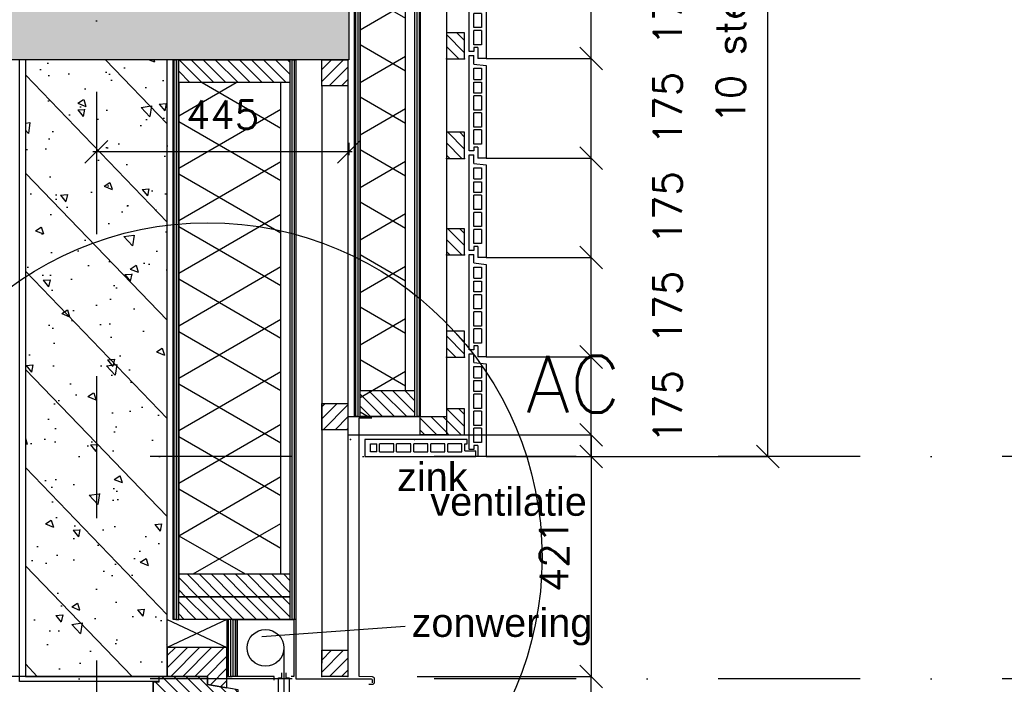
# Model space of a CAD drawing. Extents: x 0 to 259347, y 0 to 198427.
# Tile 34 of 54: x 126140 to 127874, y 101407 to 102576. Entities that reach past the tile are written whole.
import ezdxf
from ezdxf.enums import TextEntityAlignment as Align

# ---------------------------------------------------------------- set-up
doc = ezdxf.new("R2010")
doc.units = 0
doc.header["$LTSCALE"] = 20
doc.header["$MEASUREMENT"] = 0
doc.header["$PDSIZE"] = -1
doc.linetypes.add('DASHDOT', pattern=[25, 12.5, -6.25, 0, -6.25])
doc.linetypes.add('DD1', pattern=[2.66667, 1.66667, -0.5, 0, -0.5])
doc.layers.get('0').update_dxf_attribs({"linetype": 'CONTINUOUS'})
doc.layers.get('DEFPOINTS').update_dxf_attribs({"linetype": 'CONTINUOUS'})
for name, color, linetype in [('25', 7, 'CONTINUOUS'), ('_DETAILNUMMERS', 4, 'CONTINUOUS'), ('_DETAILNUMMERSTEKST', 4, 'CONTINUOUS'), ('A--01A1_ACEER', 1, 'CONTINUOUS'), ('A--A21--_F-23-', 9, 'CONTINUOUS'), ('A--A23--_F--3-', 9, 'CONTINUOUS'), ('A--A25--_F--3-', 9, 'CONTINUOUS'), ('A--A30--_F--3-', 9, 'CONTINUOUS'), ('A--A35--_F--3-', 9, 'CONTINUOUS'), ('A--L21--', 3, 'CONTINUOUS'), ('A--L21--_F-23-', 4, 'CONTINUOUS'), ('A--L21D2_BUITENWAND', 2, 'CONTINUOUS'), ('A--L21D3_BUITENWAND', 3, 'CONTINUOUS'), ('A--L22D2_BINNENWAND', 2, 'CONTINUOUS'), ('A--L22D4_BINNENWAND', 4, 'CONTINUOUS'), ('A--L25--', 7, 'CONTINUOUS'), ('A--L25--_F-23-', 7, 'CONTINUOUS'), ('A--L30--', 7, 'CONTINUOUS'), ('A--L30--_F123-', 7, 'CONTINUOUS'), ('A--L31--', 2, 'CONTINUOUS'), ('A--L31--_F--3-', 7, 'CONTINUOUS'), ('A--L31A1_BUITENKOZIJN', 1, 'CONTINUOUS'), ('A--L35--', 7, 'CONTINUOUS'), ('A--L35--_F-23-', 7, 'CONTINUOUS'), ('A--M$1A-_F123-', 1, 'CONTINUOUS'), ('A--M1$A-_F123-', 1, 'CONTINUOUS'), ('A--T$1A-_F123_20', 1, 'CONTINUOUS'), ('STRAMIEN', 8, 'DD1'), ('X--LR---_CP', 7, 'CONTINUOUS')]:
    doc.layers.add(name, color=color, linetype=linetype)
doc.styles.add('ALFA-0_25', font='ROMANS')
doc.styles.add('EB2', font='ARIAL.TTF')
doc.styles.add('HIEMSTRA', font='romans.shx')
doc.dimstyles.get("Standard").update_dxf_attribs({"dimscale": 40, "dimtxt": 2.5, "dimasz": 2, "dimexe": 0.3, "dimexo": 0.3, "dimgap": 2, "dimtad": 1, "dimdec": 0, "dimzin": 0, "dimdsep": 46, "dimtxsty": 'HIEMSTRA', "dimblk1": 'OBLIQUE', "dimblk2": 'OBLIQUE', "dimsah": 1, "dimcen": 0.09, "dimdle": 0.3, "dimclrd": 1, "dimclre": 1, "dimclrt": 3, "dimadec": 0, "dimazin": 0, "dimtfac": 1, "dimtdec": 4, "dimtix": 1, "dimtmove": 2, "dimatfit": 3, "dimldrblk": 'OBLIQUE', "dimfxl": 0, "dimtvp": 625, "dimtolj": 1, "dimtzin": 0, "dimarcsym": 0})
doc.dimstyles.new('STANDARD$0', dxfattribs={"dimscale": 50, "dimtxt": 2.5, "dimasz": 2, "dimexe": 2, "dimexo": 0, "dimgap": 2, "dimtad": 1, "dimdec": 0, "dimzin": 0, "dimdsep": 46, "dimtxsty": 'ALFA-0_25', "dimblk1": 'OBLIQUE', "dimblk2": 'OBLIQUE', "dimsah": 1, "dimcen": -3, "dimdle": 2, "dimclrd": 1, "dimclre": 1, "dimclrt": 2, "dimadec": 0, "dimazin": 0, "dimtfac": 0.666667, "dimtofl": 0, "dimtmove": 2, "dimatfit": 3, "dimldrblk": 'OBLIQUE', "dimfxl": 0, "dimtvp": 0.833333, "dimtolj": 1, "dimtzin": 0, "dimarcsym": 0})
pattern_1 = [(45, (0, 0), (-10.6066, 10.6066), [])]
pattern_2 = [(90, (0, 0), (-4, 1e-15), [])]

# ---------------------------------------------------------------- blocks, each defined once
blk = doc.blocks.new('_OBLIQUE')
at = {"color": 0, "linetype": 'ByBlock'}
blk.add_line((-0.5, -0.5), (0.5, 0.5), dxfattribs=at)
blk = doc.blocks.new('*D180')
at = {"color": 1, "linetype": 'ByBlock'}
for p, q in [((126840.2, 101420.9), (127146.2, 101420.9)), ((127146.2, 100990.3), (127146.2, 101420.9)), ((126846.4, 100990.3), (127146.2, 100990.3))]:
    blk.add_line(p, q, dxfattribs=at)
at = {"layer": 'DEFPOINTS', "color": 0, "linetype": 'ByBlock'}
for p in [(126840.2, 101420.9), (127146.2, 101420.9), (126846.4, 100990.3)]:
    blk.add_point(p, dxfattribs=at)
at = {"color": 1, "linetype": 'ByBlock', "xscale": 40, "yscale": 40, "zscale": 40}
for p, rotation in [((127146.2, 101420.9), 90), ((127146.2, 100990.3), 270)]:
    blk.add_blockref('_OBLIQUE', p, dxfattribs=dict(at, rotation=rotation))
at = {"color": 2, "linetype": 'ByBlock', "insert": (127081.2, 101205.6), "char_height": 50, "attachment_point": 5, "rotation": 90, "style": 'ALFA-0_25'}
blk.add_mtext('\\A1;421', dxfattribs=at)
blk = doc.blocks.new('*D181')
at = {"layer": 'A--M1$A-_F123-', "color": 1, "lineweight": -2}
for p, q in [((126462.1, 101420.9), (125846.7, 101420.9)), ((125846.7, 101420.9), (125846.7, 100186.3)), ((125911.6, 100186.3), (125846.7, 100186.3))]:
    blk.add_line(p, q, dxfattribs=at)
at = {"layer": 'DEFPOINTS', "color": 0}
for p in [(126462.1, 101420.9), (125846.7, 100186.3), (125911.6, 100186.3)]:
    blk.add_point(p, dxfattribs=at)
at = {"layer": 'A--M1$A-_F123-', "color": 1, "lineweight": -2, "xscale": 40, "yscale": 40, "zscale": 40}
for p, rotation in [((125846.7, 101420.9), 90), ((125846.7, 100186.3), 270)]:
    blk.add_blockref('_OBLIQUE', p, dxfattribs=dict(at, rotation=rotation))
at = {"layer": 'A--M1$A-_F123-', "color": 2, "insert": (125781.7, 100803.6), "char_height": 50, "attachment_point": 5, "rotation": 90, "style": 'ALFA-0_25'}
blk.add_mtext('\\A1;1235', dxfattribs=at)
blk = doc.blocks.new('*D183')
at = {"layer": 'A--M$1A-_F123-', "color": 1, "lineweight": -2}
for p, q in [((126725.6, 102344.1), (126269.1, 102344.1)), ((126275.1, 102359.9), (126275.1, 102338.1)), ((126719.6, 102359.9), (126719.6, 102338.1))]:
    blk.add_line(p, q, dxfattribs=at)
at = {"layer": 'DEFPOINTS', "color": 0}
for p in [(126275.1, 102365.9), (126719.6, 102365.9), (126275.1, 102344.1)]:
    blk.add_point(p, dxfattribs=at)
at = {"layer": 'A--M$1A-_F123-', "color": 1, "lineweight": -2, "xscale": 40, "yscale": 40, "zscale": 40, "rotation": 180}
blk.add_blockref('_OBLIQUE', (126275.1, 102344.1), dxfattribs=at)
at = {"layer": 'A--M$1A-_F123-', "color": 1, "lineweight": -2, "xscale": 40, "yscale": 40, "zscale": 40}
blk.add_blockref('_OBLIQUE', (126719.6, 102344.1), dxfattribs=at)
at = {"layer": 'A--M$1A-_F123-', "color": 2, "insert": (126497.4, 102409.1), "char_height": 50, "attachment_point": 5, "style": 'HIEMSTRA'}
blk.add_mtext('\\A1;445', dxfattribs=at)
blk = doc.blocks.new('*D184')
at = {"layer": 'A--M$1A-_F123-', "color": 1, "lineweight": -2}
for p, q in [((126725.6, 102344.1), (126269.1, 102344.1)), ((126275.1, 102359.9), (126275.1, 102338.1)), ((126719.6, 102359.9), (126719.6, 102338.1))]:
    blk.add_line(p, q, dxfattribs=at)
at = {"layer": 'DEFPOINTS', "color": 0}
for p in [(126275.1, 102365.9), (126719.6, 102365.9), (126275.1, 102344.1)]:
    blk.add_point(p, dxfattribs=at)
at = {"layer": 'A--M$1A-_F123-', "color": 1, "lineweight": -2, "xscale": 40, "yscale": 40, "zscale": 40, "rotation": 180}
blk.add_blockref('_OBLIQUE', (126275.1, 102344.1), dxfattribs=at)
at = {"layer": 'A--M$1A-_F123-', "color": 1, "lineweight": -2, "xscale": 40, "yscale": 40, "zscale": 40}
blk.add_blockref('_OBLIQUE', (126719.6, 102344.1), dxfattribs=at)
at = {"layer": 'A--M$1A-_F123-', "color": 2, "insert": (126497.4, 102409.1), "char_height": 50, "attachment_point": 5, "style": 'HIEMSTRA'}
blk.add_mtext('\\A1;445', dxfattribs=at)
blk = doc.blocks.new('NH40_196')
at = {"layer": 'A--A25--_F--3-'}
h = blk.add_hatch(dxfattribs=at)
h.set_pattern_fill('ALFALINE', color=256, scale=15, style=0, pattern_type=2)
h.set_pattern_definition([(45, (-6, 0), (-10.6066, 10.6066), [])])
h.paths.add_polyline_path([(0, 0), (0, 196), (40, 196), (40, 0)])
at = {"layer": 'A--L25--_F-23-', "color": 2, "linetype": 'Continuous'}
blk.add_lwpolyline([(0, 0), (0, 196), (40, 196), (40, 0)], close=True, dxfattribs=at)
at = {"layer": 'X--LR---_CP'}
for p in [(0, 0), (0, 0), (40, 0)]:
    blk.add_point(p, dxfattribs=at)
blk = doc.blocks.new('Q020261-')
at = {"layer": 'A--A25--_F--3-'}
h = blk.add_hatch(dxfattribs=at)
h.set_pattern_fill('ALFALINE', color=256, scale=15, style=0, pattern_type=2)
h.set_pattern_definition(pattern_1)
h.paths.add_polyline_path([(0, 0), (0, 46), (46, 46), (46, 0)])
at = {"layer": 'A--L25--_F-23-', "color": 2, "linetype": 'Continuous'}
blk.add_lwpolyline([(0, 0), (0, 46), (46, 46), (46, 0)], close=True, dxfattribs=at)
at = {"layer": 'X--LR---_CP'}
for p in [(0, 0), (0, 0), (46, 0)]:
    blk.add_point(p, dxfattribs=at)
blk = doc.blocks.new('Q031625-')
at = {"layer": 'A--L35--_F-23-', "color": 2, "linetype": 'Continuous'}
for points in [[(-64.86, -6.57), (-64.86, 0), (0, 0), (0, 100.14), (-100, 100.14), (-100, 0), (-95.14, 0)], [(-85.43, 6), (-85.43, -2.29), (-91.71, -2.29), (-91.71, -31.86), (-72.57, -31.86), (-72.57, -2.29), (-78.86, -2.29), (-78.86, 6.29)]]:
    blk.add_lwpolyline(points, dxfattribs=at)
blk.add_lwpolyline([(-82.14, 50.14, 1), (-17.57, 50.14, 1)], format="xyb", close=True, dxfattribs=at)
at = {"layer": 'A--L35--_F-23-', "color": 1, "linetype": 'Continuous'}
blk.add_lwpolyline([(-82.14, 49.86), (-82.14, -31.86)], dxfattribs=at)
at = {"layer": 'A--L35--_F-23-', "color": 255}
blk.add_circle((0, 0), 0.0123, dxfattribs=at)
at = {"layer": 'X--LR---_CP'}
blk.add_point((10, 0), dxfattribs=at)
blk.add_point((10, 0), dxfattribs=at)
blk.add_point((10, 0), dxfattribs=at)
blk = doc.blocks.new('*D187')
at = {"color": 1, "linetype": 'ByBlock'}
for p, q in [((126846.4, 101845.9), (127146.2, 101845.9)), ((127146.2, 101845.9), (127146.2, 101420.9)), ((126840.2, 101420.9), (127146.2, 101420.9))]:
    blk.add_line(p, q, dxfattribs=at)
at = {"layer": 'DEFPOINTS', "color": 0, "linetype": 'ByBlock'}
for p in [(126846.4, 101845.9), (126840.2, 101420.9), (127146.2, 101420.9)]:
    blk.add_point(p, dxfattribs=at)
at = {"color": 1, "linetype": 'ByBlock', "xscale": 40, "yscale": 40, "zscale": 40}
for p, rotation in [((127146.2, 101845.9), 90), ((127146.2, 101420.9), 270)]:
    blk.add_blockref('_OBLIQUE', p, dxfattribs=dict(at, rotation=rotation))
at = {"color": 2, "linetype": 'ByBlock', "insert": (127081.2, 101633.4), "char_height": 50, "attachment_point": 5, "rotation": 90, "style": 'ALFA-0_25'}
blk.add_mtext('\\A1;421', dxfattribs=at)
blk = doc.blocks.new('*D293')
at = {"layer": 'A--M$1A-_F123-', "color": 1, "lineweight": -2}
for p, q in [((127036.4, 103557.9), (127457.3, 103557.9)), ((127457.3, 101807.9), (127457.3, 103557.9)), ((127036.4, 101807.9), (127457.3, 101807.9))]:
    blk.add_line(p, q, dxfattribs=at)
at = {"layer": 'DEFPOINTS', "color": 0}
for p in [(127036.4, 103557.9), (127457.3, 103557.9), (127036.4, 101807.9)]:
    blk.add_point(p, dxfattribs=at)
at = {"layer": 'A--M$1A-_F123-', "color": 1, "lineweight": -2, "xscale": 40, "yscale": 40, "zscale": 40}
for p, rotation in [((127457.3, 103557.9), 90), ((127457.3, 101807.9), 270)]:
    blk.add_blockref('_OBLIQUE', p, dxfattribs=dict(at, rotation=rotation))
at = {"layer": 'A--M$1A-_F123-', "color": 2, "insert": (127392.3, 102682.9), "char_height": 50, "attachment_point": 5, "rotation": 90, "style": 'ALFA-0_25'}
blk.add_mtext('\\A1;10 stenen a 175', dxfattribs=at)
blk = doc.blocks.new('*D299')
at = {"layer": 'A--M$1A-_F123-', "color": 1, "lineweight": -2}
for p, q in [((126961.6, 102682.9), (127146.2, 102682.9)), ((127146.2, 102507.9), (127146.2, 102682.9)), ((126961.6, 102507.9), (127146.2, 102507.9))]:
    blk.add_line(p, q, dxfattribs=at)
at = {"layer": 'DEFPOINTS', "color": 0}
for p in [(126961.6, 102682.9), (127146.2, 102682.9), (126961.6, 102507.9)]:
    blk.add_point(p, dxfattribs=at)
at = {"layer": 'A--M$1A-_F123-', "color": 1, "lineweight": -2, "xscale": 40, "yscale": 40, "zscale": 40}
for p, rotation in [((127146.2, 102682.9), 90), ((127146.2, 102507.9), 270)]:
    blk.add_blockref('_OBLIQUE', p, dxfattribs=dict(at, rotation=rotation))
at = {"layer": 'A--M$1A-_F123-', "color": 2, "insert": (127281.2, 102595.4), "char_height": 50, "attachment_point": 5, "rotation": 90, "style": 'ALFA-0_25'}
blk.add_mtext('\\A1;175', dxfattribs=at)
blk = doc.blocks.new('*D301')
at = {"layer": 'A--M$1A-_F123-', "color": 1, "lineweight": -2}
for p, q in [((126961.6, 101982.9), (127146.2, 101982.9)), ((127146.2, 101807.9), (127146.2, 101982.9)), ((126961.6, 101807.9), (127146.2, 101807.9))]:
    blk.add_line(p, q, dxfattribs=at)
at = {"layer": 'DEFPOINTS', "color": 0}
for p in [(126961.6, 101982.9), (127146.2, 101982.9), (126961.6, 101807.9)]:
    blk.add_point(p, dxfattribs=at)
at = {"layer": 'A--M$1A-_F123-', "color": 1, "lineweight": -2, "xscale": 40, "yscale": 40, "zscale": 40}
for p, rotation in [((127146.2, 101982.9), 90), ((127146.2, 101807.9), 270)]:
    blk.add_blockref('_OBLIQUE', p, dxfattribs=dict(at, rotation=rotation))
at = {"layer": 'A--M$1A-_F123-', "color": 2, "insert": (127281.2, 101895.4), "char_height": 50, "attachment_point": 5, "rotation": 90, "style": 'ALFA-0_25'}
blk.add_mtext('\\A1;175', dxfattribs=at)
blk = doc.blocks.new('*D302')
at = {"layer": 'A--M$1A-_F123-', "color": 1, "lineweight": -2}
for p, q in [((126961.6, 102332.9), (127146.2, 102332.9)), ((127146.2, 102157.9), (127146.2, 102332.9)), ((126961.6, 102157.9), (127146.2, 102157.9))]:
    blk.add_line(p, q, dxfattribs=at)
at = {"layer": 'DEFPOINTS', "color": 0}
for p in [(126961.6, 102332.9), (127146.2, 102332.9), (126961.6, 102157.9)]:
    blk.add_point(p, dxfattribs=at)
at = {"layer": 'A--M$1A-_F123-', "color": 1, "lineweight": -2, "xscale": 40, "yscale": 40, "zscale": 40}
for p, rotation in [((127146.2, 102332.9), 90), ((127146.2, 102157.9), 270)]:
    blk.add_blockref('_OBLIQUE', p, dxfattribs=dict(at, rotation=rotation))
at = {"layer": 'A--M$1A-_F123-', "color": 2, "insert": (127281.2, 102245.4), "char_height": 50, "attachment_point": 5, "rotation": 90, "style": 'ALFA-0_25'}
blk.add_mtext('\\A1;175', dxfattribs=at)
blk = doc.blocks.new('*D303')
at = {"layer": 'A--M$1A-_F123-', "color": 1, "lineweight": -2}
for p, q in [((126961.6, 102157.9), (127146.2, 102157.9)), ((127146.2, 101982.9), (127146.2, 102157.9)), ((126961.6, 101982.9), (127146.2, 101982.9))]:
    blk.add_line(p, q, dxfattribs=at)
at = {"layer": 'DEFPOINTS', "color": 0}
for p in [(126961.6, 102157.9), (127146.2, 102157.9), (126961.6, 101982.9)]:
    blk.add_point(p, dxfattribs=at)
at = {"layer": 'A--M$1A-_F123-', "color": 1, "lineweight": -2, "xscale": 40, "yscale": 40, "zscale": 40}
for p, rotation in [((127146.2, 102157.9), 90), ((127146.2, 101982.9), 270)]:
    blk.add_blockref('_OBLIQUE', p, dxfattribs=dict(at, rotation=rotation))
at = {"layer": 'A--M$1A-_F123-', "color": 2, "insert": (127281.2, 102070.4), "char_height": 50, "attachment_point": 5, "rotation": 90, "style": 'ALFA-0_25'}
blk.add_mtext('\\A1;175', dxfattribs=at)
blk = doc.blocks.new('*D304')
at = {"layer": 'A--M$1A-_F123-', "color": 1, "lineweight": -2}
for p, q in [((126961.6, 102507.9), (127146.2, 102507.9)), ((127146.2, 102332.9), (127146.2, 102507.9)), ((126961.6, 102332.9), (127146.2, 102332.9))]:
    blk.add_line(p, q, dxfattribs=at)
at = {"layer": 'DEFPOINTS', "color": 0}
for p in [(126961.6, 102507.9), (127146.2, 102507.9), (126961.6, 102332.9)]:
    blk.add_point(p, dxfattribs=at)
at = {"layer": 'A--M$1A-_F123-', "color": 1, "lineweight": -2, "xscale": 40, "yscale": 40, "zscale": 40}
for p, rotation in [((127146.2, 102507.9), 90), ((127146.2, 102332.9), 270)]:
    blk.add_blockref('_OBLIQUE', p, dxfattribs=dict(at, rotation=rotation))
at = {"layer": 'A--M$1A-_F123-', "color": 2, "insert": (127281.2, 102420.4), "char_height": 50, "attachment_point": 5, "rotation": 90, "style": 'ALFA-0_25'}
blk.add_mtext('\\A1;175', dxfattribs=at)
blk = doc.blocks.new('ARGETON175')
at = {"layer": 'A--L21D3_BUITENWAND'}
for p, q in [((0, 168), (-8, 168)), ((-8, 153), (-8, 168)), ((0, 0), (0, 168)), ((-8, 153), (-30, 150.5)), ((-30, 150.5), (-30, -12.5)), ((-22, 145.5), (-22, 126)), ((-8, 145.5), (-22, 145.5)), ((-8, 126), (-8, 145.5)), ((-8, 126), (-22, 126)), ((-8, 121), (-22, 121)), ((-22, 121), (-22, 102)), ((-8, 102), (-8, 121)), ((-22, 102), (-8, 102)), ((-22, 97), (-22, 72)), ((-22, 97), (-8, 97)), ((-8, 72), (-8, 97)), ((-22, 72), (-8, 72)), ((-22, 67), (-22, 42)), ((-22, 67), (-8, 67)), ((-8, 42), (-8, 67)), ((-22, 42), (-8, 42)), ((-22, 37), (-22, 12)), ((-22, 37), (-8, 37)), ((-8, 12), (-8, 37)), ((-22, 12), (-8, 12)), ((-15, 7), (-15, -12.5)), ((-15, 7), (-8, 7)), ((-8, 7), (-8, 0)), ((-8, 0), (0, 0)), ((-30, -12.5), (-15, -12.5))]:
    blk.add_line(p, q, dxfattribs=at)
blk = doc.blocks.new('HOUT46X32')
at = {"layer": 'A--A25--_F--3-'}
h = blk.add_hatch(dxfattribs=at)
h.set_pattern_fill('ALFALINE', color=256, scale=15, style=0, pattern_type=2)
h.set_pattern_definition(pattern_1)
h.paths.add_polyline_path([(0, 0), (0, 46), (32, 46), (32, 0)])
at = {"layer": 'A--L25--_F-23-', "color": 2, "linetype": 'Continuous'}
blk.add_lwpolyline([(0, 0), (0, 46), (32, 46), (32, 0)], close=True, dxfattribs=at)
at = {"layer": 'X--LR---_CP'}
for p in [(0, 0), (0, 0), (32, 0)]:
    blk.add_point(p, dxfattribs=at)
blk = doc.blocks.new('Q020283-')
at = {"layer": 'A--A25--_F--3-'}
h = blk.add_hatch(dxfattribs=at)
h.set_pattern_fill('ALFALINE', color=256, scale=15, style=0, pattern_type=2)
h.set_pattern_definition(pattern_1)
h.paths.add_polyline_path([(0, 0), (0, 96), (46, 96), (46, 0)])
at = {"layer": 'A--L25--_F-23-', "color": 2, "linetype": 'Continuous'}
blk.add_lwpolyline([(0, 0), (0, 96), (46, 96), (46, 0)], close=True, dxfattribs=at)
at = {"layer": 'X--LR---_CP'}
for p in [(0, 0), (0, 0), (46, 0)]:
    blk.add_point(p, dxfattribs=at)
blk = doc.blocks.new('KOZIJN_VAC')
at = {"layer": 'A--A35--_F--3-'}
h = blk.add_hatch(dxfattribs=at)
h.set_pattern_fill('ALFALINE', color=256, scale=15, angle=90, style=0, pattern_type=2)
h.set_pattern_definition([(135, (571.291, -567.28), (-10.6066, -10.6066), [])])
h.paths.add_polyline_path([(-105, 50.9), (0, 50.9), (0, 0), (-71, 0), (-71, -14), (-105, -20.1)])
h = blk.add_hatch(dxfattribs=at)
h.set_pattern_fill('ALFALINE', color=256, scale=15, angle=90, style=0, pattern_type=2)
h.set_pattern_definition([(45, (-371.852, -263.166), (10.6066, -10.6066), [])])
h.paths.add_polyline_path([(-125, -23.6), (-71, -14), (-71, 0), (15, 0), (15, -10), (25, -10), (25, -74), (-26, -74), (-26, -95), (-92, -95), (-92, -81), (-102, -81), (-110, -95), (-125, -95)])
at = {"layer": 'A--L31--_F--3-', "color": 2, "linetype": 'Continuous'}
for points in [[(-105, 50.9), (0, 50.9), (0, 0), (-71, 0), (-71, -14), (-105, -20.1), (-105, 50.9)], [(-125, -23.7), (-71, -14), (-71, 0), (15, 0), (15, -10), (25, -10), (25, -74), (-26, -74), (-26, -95), (-92, -95), (-92, -81), (-102, -81), (-102, -81), (-110, -95), (-125, -95)]]:
    blk.add_lwpolyline(points, close=True, dxfattribs=at)
at = {"layer": 'X--LR---_CP'}
blk.add_point((0, 0), dxfattribs=at)
blk = doc.blocks.new('*U579')
at = {"layer": 'A--A30--_F--3-', "linetype": 'Continuous'}
h = blk.add_hatch(dxfattribs=at)
h.set_pattern_fill('ALFALINE', color=256, scale=4, angle=405, style=0)
h.set_pattern_definition(pattern_2)
h.paths.add_polyline_path([(0, 0), (9, 0), (9, -100.14), (0, -100.14), (-9, -100.14), (-9, 0)])
at = {"layer": 'A--L30--_F123-', "color": 1, "linetype": 'Continuous'}
for points in [[(0, 0), (-9, 0), (-9, -100.14), (0, -100.14)], [(0, 0), (9, 0), (9, -100.14), (0, -100.14)]]:
    blk.add_lwpolyline(points, dxfattribs=at)
blk = doc.blocks.new('*U577')
at = {"layer": 'A--A30--_F--3-', "linetype": 'Continuous'}
h = blk.add_hatch(dxfattribs=at)
h.set_pattern_fill('ALFALINE', color=256, scale=4, angle=405, style=0)
h.set_pattern_definition([(90, (0, 0), (-4, 4e-14), [])])
h.paths.add_polyline_path([(0, 0), (5, 0), (5, -1711), (0, -1711), (-5, -1711), (-5, 0)])
at = {"layer": 'A--L30--_F123-', "color": 1, "linetype": 'Continuous'}
for points in [[(0, 0), (-5, 0), (-5, -1711), (0, -1711)], [(0, 0), (5, 0), (5, -1711), (0, -1711)]]:
    blk.add_lwpolyline(points, dxfattribs=at)
blk = doc.blocks.new('*U576')
at = {"layer": 'A--A30--_F--3-', "linetype": 'Continuous'}
h = blk.add_hatch(dxfattribs=at)
h.set_pattern_fill('ALFALINE', color=256, scale=4, angle=225, style=0)
h.set_pattern_definition([(270, (0, 0), (4, -7e-14), [])])
h.paths.add_polyline_path([(0, 0), (-5, 0), (-5, 878), (0, 878), (5, 878), (5, 0)])
at = {"layer": 'A--L30--_F123-', "color": 1, "linetype": 'Continuous'}
for points in [[(0, 0), (-5, 0), (-5, 878), (0, 878)], [(0, 0), (5, 0), (5, 878), (0, 878)]]:
    blk.add_lwpolyline(points, dxfattribs=at)
blk = doc.blocks.new('*U575')
at = {"layer": 'A--A30--_F--3-', "linetype": 'Continuous'}
h = blk.add_hatch(dxfattribs=at)
h.set_pattern_fill('ALFALINE', color=256, scale=4, angle=405, style=0)
h.set_pattern_definition(pattern_2)
h.paths.add_polyline_path([(0, 0), (5, 0), (5, -984.8477), (0, -984.8477), (-5, -984.8477), (-5, 0)])
at = {"layer": 'A--L30--_F123-', "color": 1, "linetype": 'Continuous'}
for points in [[(0, 0), (-5, 0), (-5, -984.8477), (0, -984.8477)], [(0, 0), (5, 0), (5, -984.8477), (0, -984.8477)]]:
    blk.add_lwpolyline(points, dxfattribs=at)
blk = doc.blocks.new('*U574')
at = {"layer": 'A--A30--_F--3-', "linetype": 'Continuous'}
h = blk.add_hatch(dxfattribs=at)
h.set_pattern_fill('ALFALINE', color=256, scale=4, angle=225, style=0)
h.set_pattern_definition([(270, (0, 0), (4, -9e-16), [])])
h.paths.add_polyline_path([(0, 0), (-5, 0), (-5, 984.8477), (0, 984.8477), (5, 984.8477), (5, 0)])
at = {"layer": 'A--L30--_F123-', "color": 1, "linetype": 'Continuous'}
for points in [[(0, 0), (-5, 0), (-5, 984.8477), (0, 984.8477)], [(0, 0), (5, 0), (5, 984.8477), (0, 984.8477)]]:
    blk.add_lwpolyline(points, dxfattribs=at)

msp = doc.modelspace()

# ---------------------------------------------------------------- hatches: boundary and pattern name
at = {"layer": 'A--A21--_F-23-'}
h = msp.add_hatch(dxfattribs=at)
h.set_pattern_fill('ALFAISO', color=256, scale=80, angle=270, style=0)
h.set_pattern_definition([(210, (285517.41, -38), (-40, 69.282032), []), (150, (285517.41, -38), (40, 69.282032), [])])
h.paths.add_polyline_path([(126639.6, 103531.8), (126819.6, 103531.8), (126819.6, 101877.9), (126739.6, 101877.9), (126739.6, 102795.9), (126639.6, 102795.9)])
at = {"layer": 'A--A23--_F--3-'}
h = msp.add_hatch(dxfattribs=at)
h.set_pattern_fill('ALFABET', color=256, scale=20, angle=1, style=0, pattern_type=2)
h.set_pattern_definition([(134, (192314.65, 7000), (86.32078, 83.359), []), (129, (192314.65, 7000), (-143.64922, -10.04493), [15, -165]), (184, (192314.65, 7000), (30.37155, 149.9312), [12, -132]), (78.5486, (192302.68, 6999.16), (-113.27778, 139.88618), [12.74804, -140.22842]), (132.8158, (192315.35, 7040), (-213.99344, -29.37358), [22.5, -247.5]), (82.3644, (192297.51, 7037.55), (-183.50393, 198.05632), [19.12206, -210.3426]), (187.8158, (192315.35, 7040), (-183.50378, 198.05647), [18, -198]), (158, (192295.18, 7030.34), (-120.76856, -78.42802), [15, -165]), (213, (192295.18, 7030.34), (-46.12453, 145.8572), [12, -132]), (107.5486, (192285.11, 7023.81), (-166.89315, 67.42906), [12.74804, -140.22842]), (141.5, (192314.65, 7000), (-1.26964, 66.611074), [0, -130.4, 0, -134, 0, -132.5]), (171.5, (192314.65, 7000), (-51.229207, 79.788568), [0, -76.4, 0, -127.4, 0, -50.5]), (211.5, (192359.24, 6999.22), (-106.826954, -2.64699), [0, -50, 0, -156, 0, -207]), (221.5, (192379.24, 6998.87), (-116.270055, 22.05355), [0, -65, 0, -103.6, 0, -147]), (221.5, (192379.24, 6998.87), (-116.270055, 22.05355), [0, -65, 0, -103.6, 0, -147])])
h.paths.add_polyline_path([(126719.6, 102505.9), (115463.9, 102505.9), (115463.9, 102755.9), (126719.6, 102755.9)])
h = msp.add_hatch(dxfattribs=at)
h.set_pattern_fill('ALFABET', color=256, scale=20, angle=1, style=0)
h.set_pattern_definition([(314, (-44394.12, 198237.23), (-86.320776, -83.359004), []), (309, (-44394.12, 198237.23), (143.64922, 10.04493), [15, -165]), (4, (-44394.12, 198237.23), (-30.37155, -149.9312), [12, -132]), (258.5486, (-44382.15, 198238.06), (113.27778, -139.88618), [12.74804, -140.22842]), (312.8158, (-44394.82, 198197.23), (213.99344, 29.37358), [22.5, -247.5]), (262.3644, (-44376.98, 198199.68), (183.50393, -198.05632), [19.12206, -210.3426]), (7.8158, (-44394.82, 198197.23), (183.50378, -198.05647), [18, -198]), (338, (-44374.65, 198206.88), (120.76856, 78.42802), [15, -165]), (33, (-44374.65, 198206.88), (46.12453, -145.85721), [12, -132]), (287.5486, (-44364.58, 198213.42), (166.893145, -67.42906), [12.74804, -140.22842]), (321.5, (-44394.12, 198237.227), (1.269641, -66.611074), [0, -130.4, 0, -134, 0, -132.5]), (351.5, (-44394.12, 198237.23), (51.229207, -79.788568), [0, -76.4, 0, -127.4, 0, -50.5]), (31.5, (-44438.71, 198238.006), (106.826954, 2.64699), [0, -50, 0, -156, 0, -207]), (41.5, (-44458.71, 198238.35), (116.270055, -22.053548), [0, -65, 0, -103.6, 0, -147]), (41.5, (-44458.71, 198238.35), (116.270055, -22.053548), [0, -65, 0, -103.6, 0, -147])])
h.paths.add_polyline_path([(126400.1, 102505.9), (126150.1, 102505.9), (126150.1, 101420.9), (126400.1, 101420.9)])

# ---------------------------------------------------------------- linework, layer by layer
at = {"layer": '_DETAILNUMMERS'}
msp.add_circle((126471.3, 101630.4), 588.7, dxfattribs=at)
at = {"layer": 'A--01A1_ACEER'}
for p, q in [((126505.1, 101521.1), (126400.1, 101471.8)), ((126400.1, 101521.1), (126505.1, 101471.8)), ((126400.1, 101471.8), (126400.1, 101521.1)), ((126819.1, 101508.5), (126566.4, 101490.3))]:
    msp.add_line(p, q, dxfattribs=at)
at = {"layer": 'A--A21--_F-23-'}
for p, q in [((126420.1, 102407.5), (126521.2, 102465.9)), ((126461.5, 102465.9), (126600.1, 102385.8)), ((126420.1, 102315.2), (126600.1, 102419.1)), ((126420.1, 102397.4), (126600.1, 102293.4)), ((126420.1, 102222.8), (126600.1, 102326.7)), ((126420.1, 102305), (126600.1, 102201.1)), ((126420.1, 102130.4), (126600.1, 102234.3)), ((126420.1, 102212.6), (126600.1, 102108.7)), ((126420.1, 102038), (126600.1, 102141.9)), ((126420.1, 102120.2), (126600.1, 102016.3)), ((126420.1, 101945.6), (126600.1, 102049.6)), ((126420.1, 102027.9), (126600.1, 101923.9)), ((126420.1, 101853.3), (126600.1, 101957.2)), ((126420.1, 101935.5), (126600.1, 101831.6)), ((126420.1, 101760.9), (126600.1, 101864.8)), ((126420.1, 101843.1), (126600.1, 101739.2)), ((126420.1, 101668.5), (126600.1, 101772.4)), ((126420.1, 101750.7), (126600.1, 101646.8)), ((126445.7, 101601.1), (126600.1, 101690.2)), ((126420.1, 101668.5), (126537, 101601.1))]:
    msp.add_line(p, q, dxfattribs=at)
at = {"layer": 'A--L21--'}
for p, q in [((126600.1, 102465.9), (126420.1, 102465.9)), ((126420.1, 102465.9), (126420.1, 101567.2)), ((126600.1, 101601.1), (126600.1, 102465.9))]:
    msp.add_line(p, q, dxfattribs=at)
msp.add_lwpolyline([(126739.6, 101923.9), (126819.6, 101923.9), (126819.6, 103548.9), (126639.6, 103548.9), (126639.6, 102795.9), (126739.6, 102795.9), (126739.6, 102004.4)], close=True, dxfattribs=at)
at = {"layer": 'A--L21--_F-23-', "linetype": 'Continuous'}
msp.add_lwpolyline([(126719.6, 102505.9), (115463.9, 102505.9), (115463.9, 102755.9), (126719.6, 102755.9)], close=True, dxfattribs=at)
at = {"layer": 'A--L21D2_BUITENWAND'}
for p, q in [((126718.1, 102505.9), (126718.1, 101443.9)), ((126672.1, 102459.9), (126672.1, 101443.9))]:
    msp.add_line(p, q, dxfattribs=at)
at = {"layer": 'A--L21D2_BUITENWAND', "color": 4}
for points in [[(126755.1, 101407.1), (126761.1, 101407.1, 0.414214), (126765.1, 101411.1), (126765.1, 101416.1, 0.414214), (126761.1, 101420.1), (126738.1, 101420.9), (126738.1, 101420.9), (126738.1, 101420.9), (126738.1, 101420.9), (126738.1, 101875.9), (126760.1, 101875.9)], [(126626.1, 101574.9), (126626.4, 101416.6), (126626.4, 101416.6), (126626.4, 101416.6), (126626.4, 101416.6), (126742.1, 101416.6), (126759, 101416.6, -0.410365), (126761, 101414.6), (126761, 101409.7)]]:
    msp.add_lwpolyline(points, format="xyb", dxfattribs=at)
at = {"layer": 'A--L21D3_BUITENWAND'}
for p, q in [((126927.9, 101837.9), (126748.1, 101837.9)), ((126748.1, 101837.9), (126748.1, 101807.9)), ((126758.1, 101815.9), (126758.1, 101829.9)), ((126758.1, 101829.9), (126768.9, 101829.9)), ((126768.9, 101815.9), (126768.9, 101829.9)), ((126773.9, 101815.9), (126773.9, 101829.9)), ((126798.9, 101829.9), (126773.9, 101829.9)), ((126798.9, 101815.9), (126798.9, 101829.9)), ((126803.9, 101815.9), (126803.9, 101829.9)), ((126828.9, 101829.9), (126803.9, 101829.9)), ((126828.9, 101815.9), (126828.9, 101829.9)), ((126858.9, 101829.9), (126833.9, 101829.9)), ((126833.9, 101815.9), (126833.9, 101829.9)), ((126858.9, 101815.9), (126858.9, 101829.9)), ((126863.9, 101815.9), (126863.9, 101829.9)), ((126888.9, 101829.9), (126863.9, 101829.9)), ((126888.9, 101815.9), (126888.9, 101829.9)), ((126893.9, 101815.9), (126893.9, 101829.9)), ((126918.9, 101829.9), (126893.9, 101829.9)), ((126918.9, 101815.9), (126918.9, 101829.9)), ((126923.9, 101817.9), (126923.9, 101829.9)), ((126923.9, 101829.9), (126927.9, 101829.9)), ((126927.9, 101829.9), (126927.9, 101837.9)), ((126748.1, 101807.9), (126943.4, 101807.9)), ((126768.9, 101815.9), (126758.1, 101815.9)), ((126773.9, 101815.9), (126798.9, 101815.9)), ((126803.9, 101815.9), (126828.9, 101815.9)), ((126833.9, 101815.9), (126858.9, 101815.9)), ((126863.9, 101815.9), (126888.9, 101815.9)), ((126893.9, 101815.9), (126918.9, 101815.9)), ((126923.9, 101817.9), (126943.4, 101817.9)), ((126943.4, 101807.9), (126943.4, 101817.9))]:
    msp.add_line(p, q, dxfattribs=at)
at = {"layer": 'A--L22D2_BINNENWAND'}
for p, q in [((126140.1, 101411.9), (126140.1, 102505.9)), ((126385.1, 101411.9), (126140.1, 101411.9))]:
    msp.add_line(p, q, dxfattribs=at)
at = {"layer": 'A--L22D4_BINNENWAND'}
msp.add_lwpolyline([(126400.1, 102505.9), (126150.1, 102505.9), (126150.1, 101420.9), (126400.1, 101420.9), (126400.1, 102505.9)], dxfattribs=at)
at = {"layer": 'A--L31--'}
for p, q in [((126891.6, 103595.3), (126891.6, 101888.7)), ((126718.1, 101877.9), (126891.6, 101877.9)), ((126718.1, 101845.9), (126923.6, 101845.9))]:
    msp.add_line(p, q, dxfattribs=at)
at = {"layer": 'A--L31A1_BUITENKOZIJN'}
msp.add_line((126375.1, 100291.3), (126375.1, 101411.9), dxfattribs=at)
at = {"layer": 'STRAMIEN', "linetype": 'DASHDOT'}
for p, q in [((126275.1, 109950.7), (126275.1, 90592.3)), ((128120.1, 101807.9), (108463, 101807.9)), ((128120.1, 101416.6), (108463.8, 101416.6))]:
    msp.add_line(p, q, dxfattribs=at)
at = {"layer": 'X--LR---_CP'}
for p in [(126835.6, 101877.9), (126722.6, 101837.7), (126722.6, 101837.7), (126722.6, 101837.7), (126835.6, 101837.9), (126835.6, 101837.9)]:
    msp.add_point(p, dxfattribs=at)

# ---------------------------------------------------------------- block references
at = {"xscale": -1}
for p in [(126931.6, 102520.4), (126931.6, 102345.4), (126931.6, 102170.4), (126931.6, 101995.4), (126931.6, 101820.4)]:
    msp.add_blockref('ARGETON175', p, dxfattribs=at)
at = {"layer": '25', "rotation": 90}
for name, p in [('Q020283-', (126835.5, 101877.9)), ('HOUT46X32', (126891.6, 101845.9))]:
    msp.add_blockref(name, p, dxfattribs=at)
at = {"layer": '25'}
msp.add_blockref('Q020261-', (126672.1, 101854.9), dxfattribs=at)
at = {"layer": 'A--L25--', "xscale": -1}
for p in [(126923.6, 102507.4), (126923.6, 102332.4), (126923.6, 102162.4), (126923.6, 101982.4), (126923.6, 101845.9)]:
    msp.add_blockref('HOUT46X32', p, dxfattribs=at)
at = {"layer": 'A--L25--', "rotation": 90}
for p in [(126616.1, 102465.9), (126616.1, 101561.1), (126616.1, 101521.1)]:
    msp.add_blockref('NH40_196', p, dxfattribs=at)
at = {"layer": 'A--L25--'}
for p in [(126672.1, 102459.9), (126672.1, 101420.9)]:
    msp.add_blockref('Q020261-', p, dxfattribs=at)
at = {"layer": 'A--L30--'}
for name, p in [('*U577', (126840.6, 103588.9)), ('*U576', (126734.6, 101877.9)), ('*U574', (126415.1, 101521.1)), ('*U575', (126621.1, 102505.9)), ('*U579', (126514.1, 101521.1))]:
    msp.add_blockref(name, p, dxfattribs=at)
at = {"layer": 'A--L31--', "xscale": -1}
msp.add_blockref('KOZIJN_VAC', (126400.1, 101420.9), dxfattribs=at)
at = {"layer": 'A--L35--', "xscale": -1}
msp.add_blockref('Q031625-', (126523.1, 101420.9), dxfattribs=at)

# ---------------------------------------------------------------- texts
at = {"layer": '_DETAILNUMMERSTEKST', "style": 'HIEMSTRA'}
msp.add_text('AC', height=100, dxfattribs=at).set_placement((127031.7, 101885.2))
at = {"layer": 'A--T$1A-_F123_20', "style": 'EB2'}
msp.add_text('zink', height=50, dxfattribs=at).set_placement((126928.8, 101747.1), align=Align.RIGHT)
for s, p in [('ventilatie', (126863.2, 101703.5)), ('zonwering', (126830.2, 101490.4))]:
    msp.add_text(s, height=50, dxfattribs=at).set_placement(p)

# ---------------------------------------------------------------- dimensions: what is measured, and where the dimension line sits
at = {"layer": 'A--M$1A-_F123-'}
for base, p1, p2, text, picture, middle in [((127457.3, 103557.9), (127036.4, 101807.9), (127036.4, 103557.9), '10 stenen a 175', '*D293', (127392.3, 102682.9)), ((127146.2, 101420.9), (126846.4, 101845.9), (126840.2, 101420.9), '421', '*D187', (127081.2, 101633.4)), ((127146.2, 101420.9), (126846.4, 100990.3), (126840.2, 101420.9), '421', '*D180', (127081.2, 101205.6))]:
    dim = msp.add_linear_dim(base=base, p1=p1, p2=p2, angle=90, text=text, dimstyle='STANDARD$0', override={"dimscale": 20, "dimexe": 0, "dimexo": 0, "dimcen": 0, "dimdle": 0, "dimclrt": 2, "dimtfac": 0.75, "dimtvp": 1.5}, dxfattribs=at)
    dim.commit()
    dim.dimension.update_dxf_attribs({"geometry": picture, "text_midpoint": middle})
for base, p1, p2, picture, middle in [((127146.2, 102682.9), (126961.6, 102507.9), (126961.6, 102682.9), '*D299', (127281.2, 102595.4)), ((127146.2, 102507.9), (126961.6, 102332.9), (126961.6, 102507.9), '*D304', (127281.2, 102420.4)), ((127146.2, 102332.9), (126961.6, 102157.9), (126961.6, 102332.9), '*D302', (127281.2, 102245.4)), ((127146.2, 102157.9), (126961.6, 101982.9), (126961.6, 102157.9), '*D303', (127281.2, 102070.4)), ((127146.2, 101982.9), (126961.6, 101807.9), (126961.6, 101982.9), '*D301', (127281.2, 101895.4))]:
    dim = msp.add_linear_dim(base=base, p1=p1, p2=p2, angle=90, dimstyle='STANDARD$0', override={"dimscale": 20, "dimexe": 0, "dimexo": 0, "dimcen": 0, "dimdle": 0, "dimclrt": 2, "dimtfac": 0.75, "dimtvp": 1.5}, dxfattribs=at)
    dim.commit()
    dim.dimension.update_dxf_attribs({"geometry": picture, "text_midpoint": middle})
for picture in ['*D183', '*D184']:
    dim = msp.add_linear_dim(base=(126275.1465138, 102344.0603975), p1=(126719.6465138, 102365.9048042), p2=(126275.1465138, 102365.9048042), dimstyle='Standard', override={"dimscale": 20, "dimclrt": 2}, dxfattribs=at)
    dim.commit()
    dim.dimension.update_dxf_attribs({"geometry": picture, "text_midpoint": (126497.3965138, 102409.0603975)})
at = {"layer": 'A--M1$A-_F123-'}
dim = msp.add_linear_dim(base=(125846.7, 100186.3), p1=(126462.1, 101420.9), p2=(125911.6, 100186.3), angle=90, dimstyle='STANDARD$0', override={"dimscale": 20, "dimexe": 0, "dimexo": 0, "dimcen": 0, "dimdle": 0, "dimclrt": 2, "dimtfac": 0.75, "dimtvp": 1.5}, dxfattribs=at)
dim.commit()
dim.dimension.update_dxf_attribs({"geometry": '*D181', "text_midpoint": (125781.7, 100803.6)})

doc.saveas('drawing.dxf')
